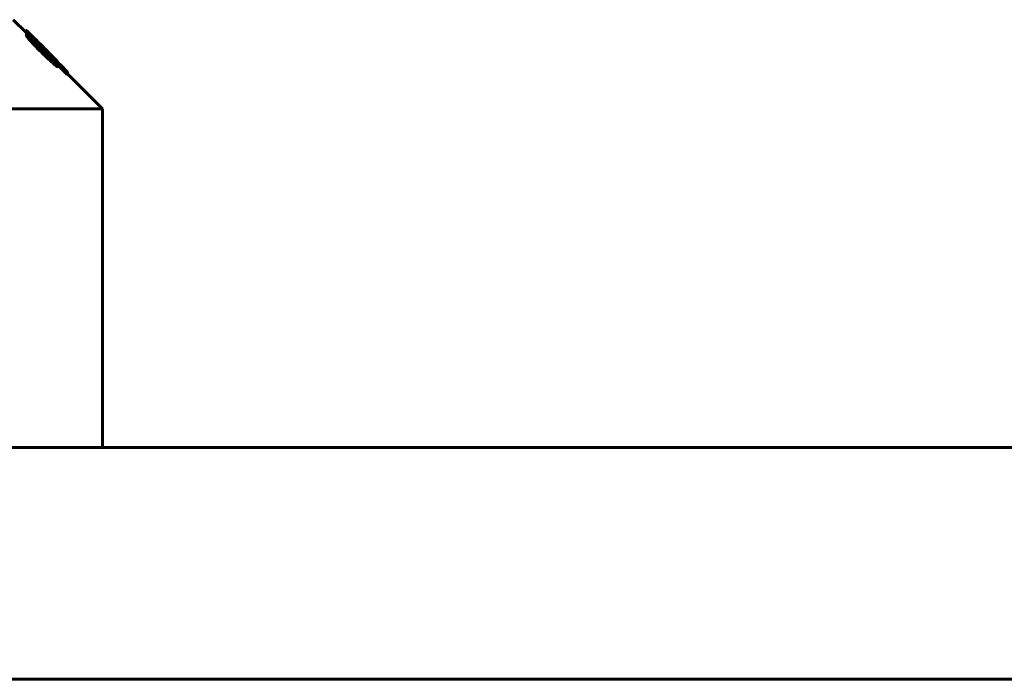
# Model space of a CAD drawing. Header units: millimetres. Extents: x -231 to 461, y -114 to 116.
# Tile 8 of 16: x 23 to 78, y 70 to 107. Entities that reach past the tile are written whole.
import ezdxf

# ---------------------------------------------------------------- set-up
doc = ezdxf.new("R2010")
doc.units = ezdxf.units.MM
doc.linetypes.add('K5LT_BASIC', pattern=[0])
doc.layers.add('Системный слой (1)', color=7, linetype='Continuous', true_color=0x6c6c6c)

# ---------------------------------------------------------------- blocks, each defined once
blk = doc.blocks.new('U7')
at = {"layer": 'Системный слой (1)', "color": 150, "linetype": 'K5LT_BASIC', "lineweight": 60, "true_color": 0x0080ff}
for p, q in [((23.223, 106.777), (22.5, 107.5)), ((27.5, 102.5), (25.535, 104.465))]:
    blk.add_line(p, q, dxfattribs=at)
blk = doc.blocks.new('U16')
at = {"layer": 'Системный слой (1)', "color": 150, "linetype": 'K5LT_BASIC', "lineweight": 60, "true_color": 0x0080ff}
for p, q in [((24.967, 105.159), (24.968, 105.157)), ((24.968, 105.157), (24.969, 105.156)), ((24.969, 105.156), (24.969, 105.155))]:
    blk.add_line(p, q, dxfattribs=at)
blk = doc.blocks.new('U17')
at = {"layer": 'Системный слой (1)', "color": 150, "linetype": 'K5LT_BASIC', "lineweight": 60, "true_color": 0x0080ff}
for p, q in [((23.223, 106.761), (23.226, 106.755)), ((23.226, 106.755), (23.235, 106.744)), ((23.235, 106.744), (23.249, 106.727))]:
    blk.add_line(p, q, dxfattribs=at)

msp = doc.modelspace()

# ---------------------------------------------------------------- linework, layer by layer
at = {"layer": 'Системный слой (1)', "color": 150, "linetype": 'K5LT_BASIC', "lineweight": 60, "true_color": 0x0080ff}
for p, q in [((23.223, 106.761), (23.223, 106.902)), ((23.249, 106.59), (23.249, 106.731)), ((23.259, 106.834), (23.259, 106.838)), ((23.259, 106.736), (23.259, 106.834)), ((23.329, 106.471), (23.329, 106.613)), ((23.39, 106.716), (23.39, 106.716)), ((25.386, 104.705), (23.39, 106.696)), ((23.514, 106.607), (23.514, 106.616)), ((23.606, 106.359), (23.606, 106.393)), ((24.122, 105.938), (23.912, 106.145)), ((23.921, 106.22), (24.061, 106.08)), ((24.055, 106.053), (23.985, 106.122)), ((24.061, 106.08), (24.192, 105.949)), ((24.15, 105.957), (24.15, 105.986)), ((24.131, 105.929), (24.174, 105.887)), ((24.174, 105.766), (24.174, 105.857)), ((24.322, 105.622), (24.322, 105.707)), ((24.604, 105.523), (24.604, 105.521)), ((24.627, 105.149), (24.627, 105.29)), ((24.653, 105.343), (24.653, 105.334)), ((24.906, 105.202), (24.949, 105.16)), ((24.949, 105.16), (25.282, 104.828)), ((24.967, 105.16), (24.967, 105.159)), ((24.967, 105.141), (24.967, 105.159)), ((24.969, 105.14), (24.969, 105.155)), ((24.984, 104.868), (24.984, 105.01)), ((24.984, 104.965), (25.386, 104.564)), ((25.535, 104.567), (25.535, 104.566)), ((25.535, 104.425), (25.535, 104.566)), ((-27.5, 102.5), (27.5, 102.5)), ((27.5, 83.5), (27.5, 102.5)), ((193.9, 83.5), (-193.9, 83.5)), ((193.9, 70.5), (-193.9, 70.5))]:
    msp.add_line(p, q, dxfattribs=at)
for points, knots in [([(23.486, 106.653), (23.437, 106.701), (23.375, 106.762), (23.292, 106.842), (23.25, 106.882), (23.227, 106.901), (23.223, 106.903), (23.223, 106.902)], [0, 0, 0, 0, 2.949434, 3.837152, 6.180712, 6.877607, 8, 8, 8, 8]), ([(23.223, 106.902), (23.223, 106.901), (23.224, 106.898), (23.231, 106.89), (23.24, 106.879), (23.257, 106.86), (23.281, 106.833), (23.323, 106.788), (23.361, 106.747), (23.39, 106.716)], [0, 0, 0, 0, 1.255401, 1.883708, 2.843687, 4.1306, 5.553603, 6.782332, 10, 10, 10, 10]), ([(23.912, 106.145), (23.855, 106.201), (23.779, 106.274), (23.664, 106.384), (23.586, 106.459), (23.5, 106.539), (23.434, 106.599), (23.381, 106.646), (23.338, 106.682), (23.302, 106.711), (23.27, 106.733), (23.252, 106.74), (23.249, 106.735), (23.249, 106.731)], [0, 0, 0, 0, 2.73894, 3.574488, 5.497153, 6.586259, 7.960984, 8.979843, 9.69967, 10.765083, 11.738397, 13.032945, 14, 14, 14, 14]), ([(23.249, 106.731), (23.249, 106.728), (23.254, 106.716), (23.278, 106.678), (23.307, 106.64), (23.329, 106.613)], [0, 0, 0, 0, 1.642134, 3.171794, 6, 6, 6, 6]), ([(23.249, 106.59), (23.249, 106.586), (23.254, 106.574), (23.278, 106.537), (23.307, 106.499), (23.329, 106.471)], [0, 0, 0, 0, 1.642134, 3.171794, 6, 6, 6, 6]), ([(23.39, 106.716), (23.379, 106.726), (23.364, 106.742), (23.342, 106.763), (23.326, 106.779), (23.308, 106.796), (23.292, 106.811), (23.279, 106.822), (23.267, 106.832), (23.262, 106.836), (23.259, 106.838)], [0, 0, 0, 0, 1.989945, 2.911403, 4.012689, 5.23408, 6.584187, 7.813659, 8.993648, 11, 11, 11, 11]), ([(23.259, 106.834), (23.269, 106.823), (23.289, 106.801), (23.32, 106.768), (23.349, 106.738), (23.371, 106.715), (23.384, 106.702), (23.39, 106.696)], [0, 0, 0, 0, 2.186738, 4.5665, 5.934341, 7.167334, 8, 8, 8, 8]), ([(23.329, 106.613), (23.363, 106.572), (23.425, 106.5), (23.523, 106.39), (23.608, 106.298), (23.691, 106.21), (23.841, 106.053), (23.972, 105.92), (24.078, 105.816)], [0, 0, 0, 0, 1.686677, 2.747215, 3.920043, 4.799042, 5.65045, 9, 9, 9, 9]), ([(23.921, 106.22), (23.873, 106.268), (23.803, 106.337), (23.711, 106.429), (23.613, 106.527), (23.537, 106.602), (23.486, 106.653)], [0, 0, 0, 0, 2.25945, 3.280631, 4.391725, 7, 7, 7, 7]), ([(23.985, 106.122), (23.932, 106.176), (23.837, 106.271), (23.734, 106.377), (23.662, 106.45), (23.618, 106.496), (23.578, 106.538), (23.55, 106.567), (23.528, 106.591), (23.513, 106.607), (23.504, 106.618), (23.499, 106.625), (23.497, 106.627), (23.497, 106.628)], [0, 0, 0, 0, 3.669405, 6.382492, 7.262153, 8.897688, 9.740477, 10.604791, 11.437362, 12.183081, 12.718073, 13.340195, 14, 14, 14, 14]), ([(23.514, 106.616), (23.511, 106.618), (23.506, 106.622), (23.502, 106.625), (23.499, 106.627), (23.498, 106.628), (23.497, 106.628), (23.497, 106.628)], [0, 0, 0, 0, 3.55862, 5.158078, 6.445499, 7.061448, 8, 8, 8, 8]), ([(24.15, 105.986), (24.088, 106.049), (23.974, 106.163), (23.853, 106.283), (23.754, 106.382), (23.677, 106.458), (23.608, 106.525), (23.567, 106.565), (23.54, 106.591), (23.521, 106.609), (23.514, 106.616)], [0, 0, 0, 0, 3.025728, 5.426372, 5.841382, 7.930165, 9.248727, 9.589284, 10.392608, 11, 11, 11, 11]), ([(23.329, 106.471), (23.363, 106.43), (23.425, 106.359), (23.523, 106.249), (23.608, 106.157), (23.691, 106.069), (23.841, 105.912), (23.972, 105.779), (24.078, 105.675)], [0, 0, 0, 0, 1.686677, 2.747215, 3.920043, 4.799042, 5.65045, 9, 9, 9, 9]), ([(23.606, 106.393), (23.6, 106.398), (23.59, 106.405), (23.577, 106.412), (23.572, 106.413), (23.572, 106.41)], [0, 0, 0, 0, 1.967557, 3.269177, 6, 6, 6, 6]), ([(23.572, 106.41), (23.572, 106.409), (23.573, 106.406), (23.578, 106.396), (23.589, 106.381), (23.607, 106.358), (23.631, 106.329), (23.661, 106.295), (23.695, 106.258), (23.736, 106.213), (23.787, 106.159), (23.847, 106.096), (23.891, 106.051), (23.912, 106.028)], [0, 0, 0, 0, 0.644591, 1.39992, 2.335096, 3.403727, 4.51008, 5.683637, 6.970867, 8.176359, 9.955523, 11.97904, 14, 14, 14, 14]), ([(24.174, 105.857), (24.121, 105.909), (24.037, 105.993), (23.94, 106.087), (23.88, 106.145), (23.835, 106.188), (23.764, 106.254), (23.683, 106.329), (23.628, 106.376), (23.606, 106.393)], [0, 0, 0, 0, 2.586508, 4.146166, 4.775469, 5.59518, 6.388526, 8.423643, 10, 10, 10, 10]), ([(23.912, 106.028), (23.935, 106.005), (23.99, 105.949), (24.046, 105.893), (24.078, 105.861)], [0, 0, 0, 0, 2.130713, 5, 5, 5, 5]), ([(24.055, 106.053), (24.095, 106.012), (24.16, 105.948), (24.274, 105.835), (24.347, 105.763), (24.395, 105.716)], [0, 0, 0, 0, 2.130398, 3.391548, 6, 6, 6, 6]), ([(24.604, 105.523), (24.604, 105.523), (24.602, 105.526), (24.592, 105.537), (24.575, 105.555), (24.55, 105.582), (24.515, 105.619), (24.478, 105.656), (24.437, 105.698), (24.372, 105.764), (24.275, 105.861), (24.193, 105.944), (24.15, 105.986)], [0, 0, 0, 0, 0.807263, 1.551605, 2.276231, 3.41665, 4.324947, 5.392237, 6.317798, 7.45442, 10.088186, 13, 13, 13, 13]), ([(24.078, 105.861), (24.132, 105.808), (24.229, 105.712), (24.332, 105.613), (24.413, 105.536), (24.477, 105.477), (24.546, 105.416), (24.588, 105.381), (24.612, 105.361), (24.635, 105.345), (24.647, 105.337), (24.653, 105.334)], [0, 0, 0, 0, 2.981075, 5.239517, 5.612467, 7.456546, 8.852562, 9.8072, 10.445652, 10.907499, 12, 12, 12, 12]), ([(24.078, 105.816), (24.133, 105.761), (24.22, 105.676), (24.337, 105.563), (24.466, 105.439), (24.562, 105.349), (24.627, 105.29)], [0, 0, 0, 0, 2.10295, 3.284794, 4.449696, 7, 7, 7, 7]), ([(24.078, 105.675), (24.133, 105.62), (24.22, 105.535), (24.337, 105.421), (24.466, 105.298), (24.562, 105.208), (24.627, 105.149)], [0, 0, 0, 0, 2.10295, 3.284794, 4.449696, 7, 7, 7, 7]), ([(24.131, 105.929), (24.131, 105.929), (24.13, 105.93), (24.129, 105.932), (24.126, 105.934), (24.124, 105.937), (24.122, 105.938)], [0, 0, 0, 0, 1.943845, 3.468798, 4.649062, 7, 7, 7, 7]), ([(24.828, 105.209), (24.768, 105.274), (24.678, 105.37), (24.554, 105.5), (24.466, 105.591), (24.34, 105.72), (24.241, 105.819), (24.174, 105.887)], [0, 0, 0, 0, 2.520863, 3.582274, 4.645167, 5.709618, 8, 8, 8, 8]), ([(24.322, 105.707), (24.299, 105.731), (24.265, 105.765), (24.22, 105.811), (24.194, 105.837), (24.178, 105.853), (24.174, 105.857)], [0, 0, 0, 0, 3.322407, 4.763903, 6.351609, 7, 7, 7, 7]), ([(24.776, 105.363), (24.729, 105.409), (24.658, 105.481), (24.554, 105.587), (24.462, 105.678), (24.34, 105.801), (24.248, 105.893), (24.192, 105.949)], [0, 0, 0, 0, 2.055422, 3.084386, 4.413147, 5.813148, 8, 8, 8, 8]), ([(24.653, 105.343), (24.653, 105.345), (24.652, 105.348), (24.645, 105.358), (24.635, 105.372), (24.618, 105.393), (24.593, 105.421), (24.562, 105.455), (24.528, 105.492), (24.485, 105.537), (24.418, 105.608), (24.36, 105.668), (24.322, 105.707)], [0, 0, 0, 0, 0.781337, 1.349539, 2.070285, 2.983814, 4.062911, 5.256727, 6.457876, 7.662141, 9.541349, 13, 13, 13, 13]), ([(24.395, 105.716), (24.435, 105.678), (24.48, 105.635), (24.525, 105.592), (24.542, 105.576), (24.562, 105.557), (24.582, 105.539), (24.595, 105.528), (24.602, 105.522), (24.604, 105.521), (24.604, 105.521)], [0, 0, 0, 0, 4.726274, 5.291516, 6.055181, 7.008368, 8.320908, 9.417946, 10.052939, 11, 11, 11, 11]), ([(24.627, 105.29), (24.684, 105.239), (24.754, 105.177), (24.843, 105.102), (24.89, 105.063), (24.928, 105.035), (24.948, 105.021), (24.965, 105.01), (24.98, 105.004), (24.984, 105.006), (24.984, 105.01)], [0, 0, 0, 0, 3.533484, 4.418025, 6.270566, 7.251031, 7.959652, 8.608808, 9.576446, 11, 11, 11, 11]), ([(24.627, 105.149), (24.684, 105.098), (24.754, 105.036), (24.843, 104.96), (24.89, 104.921), (24.928, 104.893), (24.948, 104.879), (24.965, 104.869), (24.98, 104.862), (24.984, 104.864), (24.984, 104.868)], [0, 0, 0, 0, 3.533484, 4.418025, 6.270566, 7.251031, 7.959652, 8.608808, 9.576446, 11, 11, 11, 11]), ([(24.967, 105.16), (24.967, 105.161), (24.961, 105.17), (24.937, 105.195), (24.905, 105.23), (24.852, 105.284), (24.806, 105.332), (24.776, 105.363)], [0, 0, 0, 0, 1.508274, 2.72384, 3.972171, 5.507485, 8, 8, 8, 8]), ([(24.984, 105.01), (24.984, 105.013), (24.981, 105.022), (24.967, 105.044), (24.944, 105.075), (24.898, 105.13), (24.854, 105.18), (24.828, 105.209)], [0, 0, 0, 0, 1.597265, 2.35616, 3.797082, 5.700631, 8, 8, 8, 8]), ([(24.906, 105.202), (24.906, 105.202), (24.906, 105.203), (24.904, 105.204), (24.903, 105.205), (24.901, 105.207), (24.897, 105.211), (24.884, 105.224), (24.864, 105.245), (24.845, 105.263), (24.837, 105.272)], [0, 0, 0, 0, 0.231424, 0.410892, 0.593298, 0.895171, 1.42538, 2.384938, 6.939241, 11, 11, 11, 11]), ([(24.837, 105.272), (24.853, 105.257), (24.875, 105.236), (24.908, 105.207), (24.93, 105.187), (24.949, 105.171), (24.963, 105.16), (24.967, 105.158), (24.967, 105.159)], [0, 0, 0, 0, 1.748584, 2.63704, 4.379363, 5.454798, 6.650327, 9, 9, 9, 9]), ([(25.508, 104.597), (25.498, 104.608), (25.481, 104.626), (25.449, 104.659), (25.401, 104.708), (25.342, 104.767), (25.297, 104.812), (25.282, 104.828)], [0, 0, 0, 0, 1.437307, 2.175966, 3.494457, 6.437549, 8, 8, 8, 8]), ([(25.386, 104.705), (25.396, 104.695), (25.419, 104.672), (25.449, 104.643), (25.474, 104.619), (25.494, 104.601), (25.517, 104.58), (25.529, 104.571), (25.535, 104.566)], [0, 0, 0, 0, 1.44, 3.060534, 4.125616, 5.31147, 6.389968, 9, 9, 9, 9]), ([(25.386, 104.564), (25.396, 104.553), (25.419, 104.531), (25.449, 104.502), (25.474, 104.478), (25.494, 104.46), (25.517, 104.439), (25.529, 104.429), (25.535, 104.425)], [0, 0, 0, 0, 1.44, 3.060534, 4.125616, 5.31147, 6.389968, 9, 9, 9, 9]), ([(25.535, 104.567), (25.535, 104.567), (25.534, 104.567), (25.533, 104.568), (25.532, 104.57), (25.53, 104.573), (25.525, 104.579), (25.517, 104.587), (25.511, 104.594), (25.508, 104.597)], [0, 0, 0, 0, 0.687896, 1.202074, 1.930121, 2.855933, 4.15399, 7.761953, 10, 10, 10, 10])]:
    msp.add_open_spline(points, degree=3, knots=knots, dxfattribs=at)

# ---------------------------------------------------------------- block references
at = {"layer": 'Системный слой (1)'}
for name in ['U7', 'U17', 'U16']:
    msp.add_blockref(name, (0, 0), dxfattribs=at)

doc.saveas('drawing.dxf')
